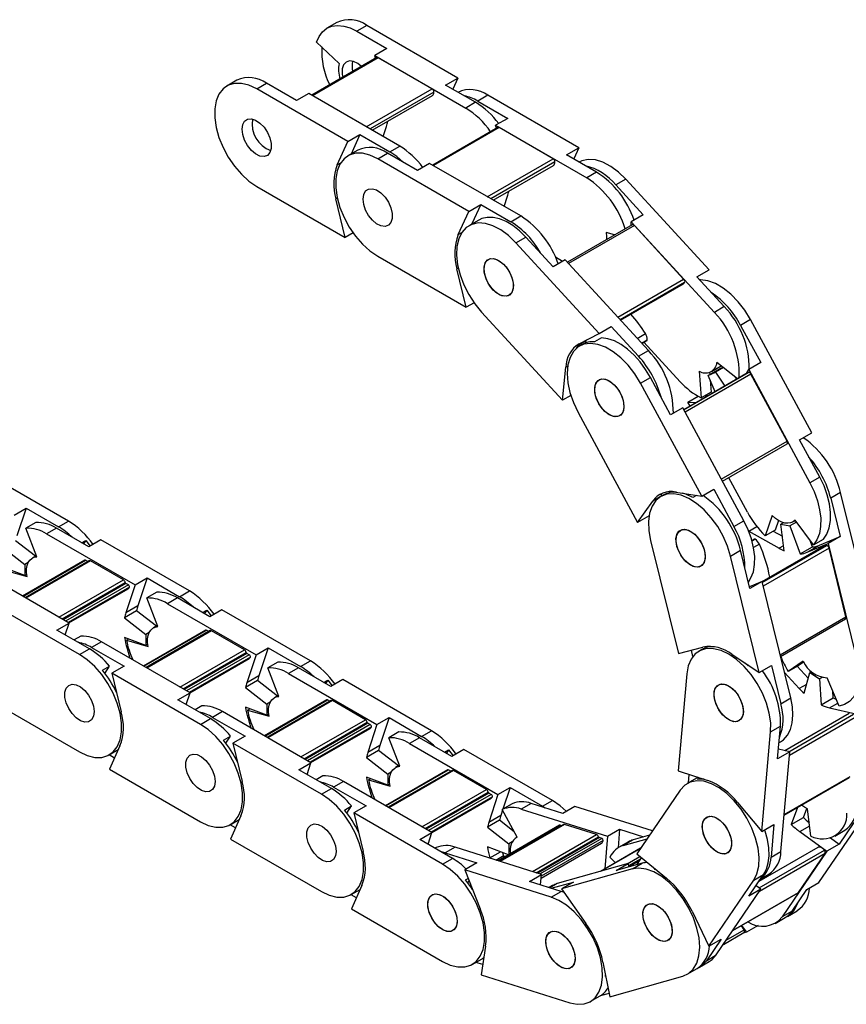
# Model space of a CAD drawing. Header units: millimetres. Extents: x 19 to 819, y 19 to 629.
# Tile 6 of 8: x 729 to 789, y 474 to 545. Entities that reach past the tile are written whole.
import ezdxf

# ---------------------------------------------------------------- set-up
doc = ezdxf.new("R2010")
doc.units = ezdxf.units.MM
doc.header["$LTSCALE"] = 3

msp = doc.modelspace()

# ---------------------------------------------------------------- linework, layer by layer
for p, q in [((751.737, 544.655), (751.021, 544.242)), ((753.893, 544.442), (753.177, 544.028)), ((753.177, 544.028), (755.344, 542.778)), ((760.477, 540.641), (753.893, 544.442)), ((751.913, 541.697), (750.269, 543.245)), ((755.344, 542.778), (754.469, 542.272)), ((754.635, 542.117), (749.914, 539.391)), ((754.728, 542.107), (749.969, 539.36)), ((754.533, 542.058), (754.469, 542.272)), ((754.469, 542.272), (761.052, 538.472)), ((758.626, 539.857), (754.728, 542.107)), ((744.498, 540.476), (743.782, 540.063)), ((759.602, 540.136), (760.477, 540.641)), ((760.477, 540.641), (760.114, 539.84)), ((745.938, 539.849), (746.654, 540.263)), ((752.522, 536.049), (745.938, 539.849)), ((748.821, 539.012), (746.654, 540.263)), ((753.866, 537.109), (758.626, 539.857)), ((761.768, 538.885), (759.602, 540.136)), ((749.696, 539.517), (748.821, 539.012)), ((756.279, 535.716), (749.696, 539.517)), ((758.759, 539.627), (754.132, 536.956)), ((754.296, 536.861), (758.642, 539.37)), ((762.643, 539.39), (761.927, 538.977)), ((769.227, 535.589), (762.643, 539.39)), ((761.768, 538.885), (761.052, 538.472)), ((761.927, 538.977), (764.094, 537.726)), ((764.094, 537.726), (763.219, 537.221)), ((755.077, 536.411), (755.319, 537.142)), ((755.41, 537.495), (755.404, 537.5)), ((763.385, 537.065), (758.664, 534.34)), ((763.479, 537.056), (758.719, 534.308)), ((763.283, 537.006), (763.219, 537.221)), ((763.219, 537.221), (769.803, 533.42)), ((767.377, 534.806), (763.479, 537.056)), ((752.522, 536.049), (753.397, 536.554)), ((753.397, 536.554), (752.758, 535.142)), ((753.397, 536.554), (755.564, 535.303)), ((751.761, 534.367), (752.522, 536.049)), ((755.564, 535.303), (756.279, 535.716)), ((768.352, 535.084), (769.227, 535.589)), ((769.227, 535.589), (768.865, 534.788)), ((753.248, 535.425), (752.532, 535.011)), ((754.688, 534.798), (755.404, 535.211)), ((761.272, 530.997), (754.688, 534.798)), ((757.571, 533.96), (755.404, 535.211)), ((762.617, 532.058), (767.377, 534.806)), ((770.519, 533.833), (768.352, 535.084)), ((751.761, 534.367), (752.015, 534.513)), ((758.446, 534.466), (757.571, 533.96)), ((765.03, 530.665), (758.446, 534.466)), ((767.509, 534.576), (762.882, 531.905)), ((763.047, 531.81), (767.393, 534.318)), ((770.519, 533.833), (769.803, 533.42)), ((772.629, 533.324), (771.913, 532.911)), ((778.649, 526.77), (772.629, 533.324)), ((745.938, 532.807), (752.339, 529.111)), ((771.913, 532.911), (773.894, 530.754)), ((751.767, 531.955), (751.671, 531.9)), ((752.339, 529.111), (751.671, 531.9)), ((763.827, 531.359), (764.069, 532.09)), ((764.161, 532.444), (764.154, 532.449)), ((761.272, 530.997), (762.147, 531.502)), ((762.147, 531.502), (761.508, 530.09)), ((762.147, 531.502), (764.314, 530.251)), ((763.1, 531.84), (763.13, 531.762)), ((760.511, 529.315), (761.272, 530.997)), ((764.314, 530.251), (765.03, 530.665)), ((773.894, 530.754), (773.019, 530.249)), ((761.999, 530.373), (761.283, 529.96)), ((773.103, 530.033), (768.405, 527.32)), ((773.251, 529.979), (768.488, 527.23)), ((773.013, 529.981), (773.019, 530.249)), ((773.019, 530.249), (779.039, 523.695)), ((776.815, 526.099), (773.251, 529.979)), ((752.911, 529.441), (752.339, 529.111)), ((760.511, 529.315), (760.765, 529.462)), ((764.674, 528.732), (765.39, 529.145)), ((767.371, 526.988), (765.39, 529.145)), ((771.822, 529.293), (771.209, 529.47)), ((770.694, 522.178), (764.674, 528.732)), ((754.688, 527.755), (761.09, 524.06)), ((768.058, 527.385), (767.546, 527.68)), ((760.517, 526.903), (760.422, 526.848)), ((768.246, 527.493), (767.371, 526.988)), ((774.266, 520.94), (768.246, 527.493)), ((761.09, 524.06), (760.422, 526.848)), ((777.773, 526.265), (778.649, 526.77)), ((779.755, 524.108), (777.773, 526.265)), ((772.052, 523.35), (776.815, 526.099)), ((776.882, 525.858), (772.22, 523.167)), ((772.246, 523.138), (776.8, 525.767)), ((761.662, 524.39), (761.09, 524.06)), ((779.755, 524.108), (779.039, 523.695)), ((762.204, 523.718), (768.057, 517.346)), ((770.694, 522.178), (771.569, 522.683)), ((771.569, 522.683), (773.55, 520.526)), ((781.653, 523.169), (780.937, 522.756)), ((780.937, 522.756), (782.393, 520.063)), ((786.077, 514.985), (781.653, 523.169)), ((769.254, 521.425), (770.694, 522.178)), ((773.463, 521.814), (774.055, 522.155)), ((769.705, 521.601), (769.228, 521.326)), ((769.284, 521.249), (769.228, 521.326)), ((769.496, 521.372), (769.284, 521.249)), ((769.781, 521.498), (769.705, 521.601)), ((770.88, 521.862), (770.377, 521.572)), ((773.776, 521.473), (774.188, 521.711)), ((773.796, 521.451), (774.165, 521.664)), ((776.569, 518.681), (773.945, 521.538)), ((773.55, 520.526), (774.266, 520.94)), ((768.428, 519.801), (768.289, 519.721)), ((778.826, 519.418), (779.529, 519.824)), ((780.716, 518.9), (779.224, 520.061)), ((782.393, 520.063), (781.518, 519.557)), ((768.057, 517.346), (768.289, 519.721)), ((781.481, 519.342), (776.825, 516.654)), ((776.826, 516.653), (781.495, 519.349)), ((781.683, 519.23), (776.919, 516.48)), ((777.937, 519.45), (778.084, 517.52)), ((779.475, 519.628), (778.6, 519.123)), ((778.6, 519.123), (779.11, 519.363)), ((779.084, 517.957), (778.6, 519.123)), ((778.691, 519.359), (778.705, 519.184)), ((779.69, 519.698), (779.11, 519.363)), ((779.11, 519.363), (779.789, 518.364)), ((779.665, 519.718), (779.475, 519.628)), ((781.367, 519.276), (781.518, 519.557)), ((781.495, 519.349), (781.481, 519.342)), ((781.518, 519.557), (785.942, 511.373)), ((784.302, 514.385), (781.683, 519.23)), ((773.698, 518.577), (774.414, 518.99)), ((778.122, 510.393), (773.698, 518.577)), ((775.87, 516.297), (774.414, 518.99)), ((778.734, 518.8), (778.8, 517.933)), ((780.664, 518.87), (780.563, 519.019)), ((768.654, 517.69), (768.057, 517.346)), ((778.8, 517.933), (778.084, 517.52)), ((778.38, 517.69), (778.601, 517.679)), ((777.124, 517.205), (777.864, 517.633)), ((777.28, 516.916), (777.124, 517.205)), ((777.124, 517.205), (777.726, 517.173)), ((769.182, 516.451), (773.484, 508.494)), ((776.745, 516.802), (775.87, 516.297)), ((781.169, 508.618), (776.745, 516.802)), ((785.202, 514.48), (786.077, 514.985)), ((779.538, 511.635), (784.302, 514.385)), ((779.623, 511.478), (784.298, 514.176)), ((786.658, 511.787), (785.202, 514.48)), ((732.326, 508.599), (725.924, 512.294)), ((781.426, 509.248), (780.078, 511.74)), ((786.658, 511.787), (785.942, 511.373)), ((775.258, 510.426), (775.187, 510.529)), ((776.161, 510.696), (776.155, 510.712)), ((776.251, 510.698), (778.122, 510.393)), ((776.792, 510.603), (776.788, 510.611)), ((778.122, 510.393), (778.997, 510.898)), ((778.997, 510.898), (780.453, 508.205)), ((788.17, 510.666), (787.454, 510.252)), ((790.241, 502.253), (788.17, 510.666)), ((773.484, 508.494), (774.575, 510.05)), ((775.249, 510.439), (774.575, 510.05)), ((775.376, 510.494), (775.164, 510.372)), ((777.745, 510.454), (777.488, 510.306)), ((787.454, 510.252), (788.135, 507.484)), ((728.386, 509.036), (729.261, 509.541)), ((729.261, 509.541), (728.593, 507.524)), ((729.261, 509.541), (731.61, 508.185)), ((729.964, 508.505), (729.248, 508.092)), ((731.61, 508.185), (732.326, 508.599)), ((774.316, 508.974), (773.484, 508.494)), ((780.453, 508.205), (781.169, 508.618)), ((783.223, 508.995), (782.711, 507.535)), ((783.673, 508.648), (783.427, 507.948)), ((784.043, 508.487), (783.849, 508.375)), ((784.987, 508.527), (784.504, 508.248)), ((784.706, 508.541), (784.896, 508.65)), ((786.209, 506.878), (784.875, 508.678)), ((730.03, 506.023), (729.248, 508.092)), ((731.451, 508.093), (730.735, 507.68)), ((730.735, 507.68), (737.136, 503.985)), ((733.8, 506.737), (731.451, 508.093)), ((781.529, 507.872), (782.108, 508.207)), ((781.542, 507.816), (781.529, 507.872)), ((781.529, 507.872), (783.714, 506.634)), ((783.427, 507.948), (782.711, 507.535)), ((783.296, 507.872), (783.953, 507.5)), ((784.076, 506.453), (783.849, 508.375)), ((783.849, 508.375), (784.504, 508.248)), ((784.504, 508.248), (785.248, 506.225)), ((729.931, 506.055), (728.502, 507.171)), ((733.275, 507.04), (733.569, 507.209)), ((733.569, 507.209), (733.409, 506.963)), ((733.569, 507.209), (733.891, 506.79)), ((734.675, 507.243), (733.8, 506.737)), ((741.076, 503.547), (734.675, 507.243)), ((774.426, 507.2), (776.439, 499.021)), ((781.926, 507.294), (781.752, 507.194)), ((781.986, 507.286), (781.763, 507.157)), ((785.756, 506.346), (787.26, 506.979)), ((786.123, 506.73), (785.93, 507.255)), ((786.209, 506.878), (786.925, 507.291)), ((786.631, 506.851), (788.135, 507.484)), ((788.135, 507.484), (787.26, 506.979)), ((787.26, 506.979), (789.331, 498.566)), ((727.627, 506.665), (729.17, 505.46)), ((780.215, 506.073), (780.931, 506.487)), ((781.612, 503.718), (780.931, 506.487)), ((782.29, 506.922), (781.873, 506.682)), ((787.006, 506.822), (782.489, 504.215)), ((782.504, 504.155), (787.162, 506.843)), ((787.329, 506.65), (782.567, 503.9)), ((784.033, 506.819), (783.714, 506.634)), ((785.248, 506.225), (786.123, 506.73)), ((785.756, 506.346), (786.631, 506.851)), ((788.556, 501.669), (787.329, 506.65)), ((733.51, 505.775), (728.999, 503.171)), ((729.032, 503.152), (733.567, 505.77)), ((729.416, 505.602), (729.17, 505.46)), ((733.823, 505.73), (729.195, 503.058)), ((733.917, 505.721), (729.25, 503.027)), ((730.003, 506.096), (729.713, 505.929)), ((733.729, 505.676), (733.567, 505.77)), ((736.303, 504.343), (733.917, 505.721)), ((782.286, 497.661), (780.215, 506.073)), ((732.363, 501.229), (725.962, 504.925)), ((729.17, 504.664), (727.627, 505.241)), ((727.772, 505.038), (729.328, 504.587)), ((729.17, 505.46), (729.17, 504.664)), ((729.305, 504.742), (729.17, 504.664)), ((731.636, 501.649), (736.303, 504.343)), ((731.858, 501.521), (736.43, 504.16)), ((737.136, 503.985), (738.011, 504.49)), ((738.011, 504.49), (737.343, 502.473)), ((738.011, 504.49), (740.36, 503.134)), ((782.487, 504.223), (781.582, 503.842)), ((782.487, 504.223), (781.612, 503.718)), ((784.558, 495.811), (782.487, 504.223)), ((736.481, 504.087), (731.947, 501.47)), ((736.654, 503.988), (732.119, 501.37)), ((736.728, 503.82), (732.302, 501.265)), ((732.35, 501.237), (736.638, 503.712)), ((737.136, 503.985), (736.468, 501.968)), ((736.654, 503.988), (736.481, 504.087)), ((738.715, 503.453), (737.999, 503.04)), ((740.36, 503.134), (741.076, 503.547)), ((738.781, 500.971), (737.999, 503.04)), ((740.201, 503.042), (739.485, 502.629)), ((742.55, 501.686), (740.201, 503.042)), ((733.121, 498.955), (726.72, 502.65)), ((737.252, 502.119), (736.377, 501.614)), ((737.343, 502.473), (736.468, 501.968)), ((738.681, 501.003), (737.252, 502.119)), ((739.485, 502.629), (745.887, 498.933)), ((742.026, 501.989), (742.319, 502.158)), ((742.319, 502.158), (742.16, 501.911)), ((742.319, 502.158), (742.641, 501.739)), ((743.425, 502.191), (742.55, 501.686)), ((749.827, 498.496), (743.425, 502.191)), ((736.377, 501.614), (737.921, 500.408)), ((783.793, 498.92), (788.556, 501.669)), ((783.819, 498.815), (788.524, 501.531)), ((731.488, 500.724), (732.363, 501.229)), ((733.837, 499.368), (731.488, 500.724)), ((732.082, 500.381), (732.363, 501.229)), ((742.261, 500.724), (737.75, 498.12)), ((737.783, 498.101), (742.317, 500.718)), ((742.574, 500.678), (737.945, 498.007)), ((742.667, 500.669), (738, 497.975)), ((738.753, 501.044), (738.463, 500.877)), ((742.48, 500.624), (742.317, 500.718)), ((745.054, 499.291), (742.667, 500.669)), ((733.226, 500.285), (732.738, 500.003)), ((734.712, 499.873), (733.996, 499.46)), ((741.114, 496.178), (734.712, 499.873)), ((737.921, 499.612), (736.377, 500.189)), ((736.522, 499.986), (736.679, 500.077)), ((736.522, 499.986), (738.079, 499.536)), ((738.166, 500.55), (737.921, 500.408)), ((737.921, 500.408), (737.921, 499.612)), ((733.121, 498.955), (733.837, 499.368)), ((733.996, 499.46), (736.345, 498.104)), ((736.558, 499.397), (736.649, 499.45)), ((736.558, 499.397), (736.769, 498.686)), ((738.055, 499.69), (737.921, 499.612)), ((740.387, 496.597), (745.054, 499.291)), ((745.887, 498.933), (746.762, 499.438)), ((746.762, 499.438), (746.094, 497.421)), ((746.762, 499.438), (749.111, 498.082)), ((776.439, 499.021), (778.204, 499.49)), ((777.489, 498.817), (777.377, 499.27)), ((778.129, 499.313), (777.917, 499.191)), ((779.026, 499.512), (779.025, 499.514)), ((740.609, 496.469), (745.181, 499.109)), ((745.232, 499.036), (740.697, 496.418)), ((745.404, 498.936), (740.87, 496.319)), ((745.478, 498.769), (741.052, 496.213)), ((741.101, 496.185), (745.388, 498.66)), ((745.887, 498.933), (745.219, 496.916)), ((745.404, 498.936), (745.232, 499.036)), ((749.111, 498.082), (749.827, 498.496)), ((780.303, 498.972), (782.286, 497.661)), ((785.461, 498.463), (784.377, 497.722)), ((734.788, 497.811), (735.292, 498.101)), ((734.963, 497.591), (735.292, 498.101)), ((736.345, 498.104), (735.47, 497.599)), ((747.465, 498.402), (746.749, 497.988)), ((747.531, 495.92), (746.749, 497.988)), ((748.952, 497.99), (748.236, 497.577)), ((751.301, 496.634), (748.952, 497.99)), ((781.479, 498.129), (781.3, 498.313)), ((781.532, 498.16), (781.479, 498.129)), ((782.286, 497.661), (783.161, 498.166)), ((783.161, 498.166), (783.843, 495.398)), ((785.093, 498.136), (784.377, 497.722)), ((785.033, 498.101), (785.828, 497.246)), ((785.494, 498.41), (785.093, 498.136)), ((786.069, 497.729), (785.942, 497.656)), ((741.872, 493.903), (735.47, 497.599)), ((735.47, 497.599), (736.138, 494.81)), ((746.003, 497.068), (745.128, 496.562)), ((746.094, 497.421), (745.219, 496.916)), ((747.432, 495.951), (746.003, 497.068)), ((748.236, 497.577), (754.637, 493.882)), ((750.776, 496.937), (751.07, 497.106)), ((751.07, 497.106), (750.91, 496.86)), ((751.07, 497.106), (751.392, 496.687)), ((752.176, 497.139), (751.301, 496.634)), ((758.577, 493.444), (752.176, 497.139)), ((777.038, 497.549), (776.418, 490.549)), ((784.105, 497.653), (785.181, 496.495)), ((785.522, 496.154), (785.942, 497.656)), ((785.942, 497.656), (786.629, 497.182)), ((786.828, 497.297), (786.629, 497.182)), ((786.629, 497.182), (786.75, 495.308)), ((788.053, 495.211), (787.194, 497.271)), ((745.128, 496.562), (746.671, 495.357)), ((785.702, 496.796), (785.181, 496.495)), ((787.625, 495.813), (787.593, 496.315)), ((726.538, 495.713), (733.121, 491.912)), ((740.239, 495.673), (741.114, 496.178)), ((742.588, 494.317), (740.239, 495.673)), ((740.833, 495.33), (741.114, 496.178)), ((751.011, 495.672), (746.5, 493.068)), ((746.533, 493.049), (751.067, 495.667)), ((751.324, 495.627), (746.696, 492.955)), ((751.418, 495.618), (746.751, 492.924)), ((747.504, 495.993), (747.214, 495.826)), ((751.23, 495.573), (751.067, 495.667)), ((753.804, 494.24), (751.418, 495.618)), ((783.843, 495.398), (784.558, 495.811)), ((786.75, 495.308), (787.625, 495.813)), ((741.976, 495.233), (741.488, 494.951)), ((746.671, 494.561), (745.128, 495.138)), ((745.273, 494.935), (745.429, 495.025)), ((745.273, 494.935), (746.829, 494.484)), ((746.916, 495.498), (746.671, 495.357)), ((746.671, 495.357), (746.671, 494.561)), ((787.36, 495.096), (787.957, 495.441)), ((787.36, 495.096), (789.262, 494.668)), ((741.872, 493.903), (742.588, 494.317)), ((743.463, 494.822), (742.747, 494.408)), ((742.747, 494.408), (745.096, 493.052)), ((749.864, 491.126), (743.463, 494.822)), ((745.308, 494.345), (745.4, 494.398)), ((745.308, 494.345), (745.52, 493.634)), ((746.806, 494.639), (746.671, 494.561)), ((749.137, 491.546), (753.804, 494.24)), ((754.637, 493.882), (755.512, 494.387)), ((755.512, 494.387), (754.844, 492.37)), ((755.512, 494.387), (757.861, 493.031)), ((788.785, 494.681), (784.129, 491.993)), ((784.424, 491.927), (789.105, 494.629)), ((789.224, 494.393), (784.466, 491.646)), ((749.359, 491.418), (753.931, 494.057)), ((753.982, 493.984), (749.448, 491.367)), ((754.154, 493.885), (749.62, 491.267)), ((754.229, 493.717), (749.802, 491.162)), ((749.851, 491.134), (754.139, 493.609)), ((754.637, 493.882), (753.969, 491.864)), ((754.154, 493.885), (753.982, 493.984)), ((757.861, 493.031), (758.577, 493.444)), ((783.108, 493.363), (783.824, 493.776)), ((783.614, 491.407), (783.824, 493.776)), ((743.539, 492.759), (744.043, 493.05)), ((743.714, 492.54), (744.043, 493.05)), ((745.096, 493.052), (744.221, 492.547)), ((756.216, 493.35), (755.5, 492.937)), ((756.282, 490.868), (755.5, 492.937)), ((757.702, 492.939), (756.986, 492.526)), ((760.051, 491.583), (757.702, 492.939)), ((782.471, 486.164), (783.108, 493.363)), ((735.277, 491.699), (735.927, 492.074)), ((736.049, 492.343), (735.288, 490.661)), ((750.622, 488.852), (744.221, 492.547)), ((744.221, 492.547), (744.889, 489.759)), ((754.753, 492.016), (753.878, 491.511)), ((754.844, 492.37), (753.969, 491.864)), ((756.182, 490.9), (754.753, 492.016)), ((756.986, 492.526), (763.388, 488.83)), ((759.527, 491.885), (759.82, 492.055)), ((759.82, 492.055), (759.661, 491.808)), ((759.82, 492.055), (760.142, 491.636)), ((760.926, 492.088), (760.051, 491.583)), ((767.328, 488.392), (760.926, 492.088)), ((784.489, 491.912), (783.675, 492.096)), ((783.718, 492.581), (783.82, 492.64)), ((735.65, 491.462), (735.259, 491.688)), ((753.878, 491.511), (755.422, 490.305)), ((784.489, 491.912), (783.614, 491.407)), ((783.852, 484.713), (784.489, 491.912)), ((735.288, 490.661), (741.872, 486.861)), ((748.989, 490.621), (749.864, 491.126)), ((751.338, 489.265), (748.989, 490.621)), ((749.583, 490.278), (749.864, 491.126)), ((759.762, 490.621), (755.251, 488.017)), ((755.284, 487.998), (759.818, 490.615)), ((756.254, 490.941), (755.964, 490.774)), ((759.981, 490.521), (759.818, 490.615)), ((750.727, 490.182), (750.239, 489.9)), ((755.422, 489.509), (753.878, 490.086)), ((754.023, 489.883), (754.179, 489.973)), ((754.023, 489.883), (755.58, 489.433)), ((755.667, 490.447), (755.422, 490.305)), ((755.422, 490.305), (755.422, 489.509)), ((760.074, 490.575), (755.446, 487.904)), ((760.168, 490.566), (755.501, 487.872)), ((762.555, 489.188), (760.168, 490.566)), ((776.418, 490.549), (778.554, 489.851)), ((777.786, 490.036), (777.07, 489.622)), ((777.172, 489.681), (777.225, 490.285)), ((777.863, 490.077), (777.786, 490.036)), ((777.82, 489.929), (777.999, 490.032)), ((784.084, 487.332), (788.809, 490.059)), ((784.089, 487.384), (788.847, 490.131)), ((750.622, 488.852), (751.338, 489.265)), ((752.213, 489.77), (751.497, 489.357)), ((751.497, 489.357), (753.846, 488.001)), ((758.615, 486.075), (752.213, 489.77)), ((754.059, 489.294), (754.15, 489.347)), ((754.059, 489.294), (754.27, 488.583)), ((755.556, 489.587), (755.422, 489.509)), ((757.888, 486.494), (762.555, 489.188)), ((763.388, 488.83), (764.263, 489.335)), ((764.263, 489.335), (763.746, 487.776)), ((764.263, 489.335), (766.612, 487.979)), ((758.11, 486.366), (762.682, 489.006)), ((762.733, 488.933), (758.198, 486.315)), ((762.905, 488.833), (758.371, 486.216)), ((762.979, 488.666), (758.553, 486.11)), ((758.602, 486.082), (762.889, 488.557)), ((763.388, 488.83), (762.72, 486.813)), ((762.905, 488.833), (762.733, 488.933)), ((776.571, 489.151), (773.424, 484.53)), ((752.289, 487.707), (752.793, 487.998)), ((752.464, 487.488), (752.793, 487.998)), ((753.846, 488.001), (752.971, 487.496)), ((764.414, 488.162), (763.698, 487.748)), ((764.771, 485.751), (763.698, 487.748)), ((765.778, 488.19), (765.062, 487.776)), ((765.062, 487.776), (771.305, 485.808)), ((768.069, 487.467), (765.778, 488.19)), ((766.612, 487.979), (767.328, 488.392)), ((766.612, 487.979), (766.789, 487.871)), ((768.944, 487.972), (768.069, 487.467)), ((774.561, 486.201), (768.944, 487.972)), ((780.716, 488.256), (782.471, 486.164)), ((785.059, 487.894), (784.6, 486.657)), ((785.475, 487.163), (785.72, 487.824)), ((786.02, 485.827), (785.784, 487.795)), ((744.799, 487.292), (744.038, 485.61)), ((759.373, 483.8), (752.971, 487.496)), ((752.971, 487.496), (753.639, 484.707)), ((763.595, 487.318), (762.72, 486.813)), ((763.722, 487.703), (763.595, 487.318)), ((784.6, 486.657), (785.475, 487.163)), ((786.6, 482.463), (789.837, 487.216)), ((744.401, 486.411), (744.01, 486.637)), ((744.028, 486.647), (744.677, 487.022)), ((763.504, 486.964), (762.629, 486.459)), ((762.629, 486.459), (764.172, 485.254)), ((767.838, 486.604), (763.398, 484.041)), ((763.42, 484.034), (767.876, 486.606)), ((764.564, 486.137), (763.504, 486.964)), ((768.124, 486.661), (763.519, 484.002)), ((768.189, 486.665), (763.556, 483.991)), ((767.975, 486.575), (767.876, 486.606)), ((770.516, 485.931), (768.189, 486.665)), ((782.471, 486.164), (783.346, 486.669)), ((783.346, 486.669), (783.136, 484.3)), ((785.207, 486.15), (785.931, 486.568)), ((789.121, 486.803), (788.056, 485.238)), ((744.038, 485.61), (750.622, 481.809)), ((757.74, 485.57), (758.615, 486.075)), ((758.334, 485.227), (758.615, 486.075)), ((764.769, 485.754), (764.715, 485.723)), ((765.884, 483.257), (770.516, 485.931)), ((766.154, 483.171), (770.661, 485.773)), ((770.719, 485.71), (766.262, 483.137)), ((770.887, 485.657), (766.43, 483.084)), ((770.887, 485.657), (770.719, 485.71)), ((771.305, 485.808), (771.117, 483.447)), ((771.305, 485.808), (772.18, 486.313)), ((772.18, 486.313), (772.073, 484.972)), ((772.18, 486.313), (773.92, 485.764)), ((772.449, 485.138), (774.168, 485.623)), ((774.346, 485.884), (773.165, 485.551)), ((785.207, 486.15), (787.181, 484.733)), ((787.427, 485.69), (788.056, 485.238)), ((787.746, 485.826), (788.462, 486.24)), ((760.089, 484.213), (757.74, 485.57)), ((758.925, 484.993), (758.832, 484.939)), ((760.289, 485.021), (759.573, 484.608)), ((766.532, 483.052), (760.289, 485.021)), ((764.141, 484.47), (762.629, 485.035)), ((764.417, 485.395), (764.172, 485.254)), ((764.172, 485.254), (764.172, 484.488)), ((766.511, 482.787), (770.871, 485.304)), ((770.983, 485.499), (766.522, 482.923)), ((773.703, 484.94), (770.802, 483.265)), ((773.7, 484.936), (770.81, 483.267)), ((772.83, 485.41), (772.114, 484.997)), ((773.165, 485.551), (772.449, 485.138)), ((786.514, 484.998), (782.261, 482.542)), ((788.056, 485.238), (787.181, 484.733)), ((759.373, 483.8), (760.089, 484.213)), ((759.573, 484.608), (761.864, 483.885)), ((762.809, 484.242), (763.571, 484.682)), ((762.809, 484.242), (762.814, 484.225)), ((763.234, 484.092), (763.722, 484.374)), ((763.72, 484.627), (763.795, 484.375)), ((763.722, 484.374), (763.978, 484.376)), ((771.875, 483.885), (771.488, 484.309)), ((772.724, 483.808), (773.652, 484.344)), ((772.845, 483.695), (773.737, 484.21)), ((773.422, 483.747), (773.765, 484.252)), ((773.424, 484.53), (775.564, 482.785)), ((782.273, 482.074), (786.991, 484.798)), ((787.041, 484.56), (782.303, 481.825)), ((783.136, 484.3), (783.852, 484.713)), ((787.181, 484.733), (783.944, 479.981)), ((785.126, 481.746), (787.041, 484.56)), ((761.864, 483.885), (760.989, 483.38)), ((772.811, 483.833), (767.676, 482.382)), ((773.82, 483.86), (771.936, 483.328)), ((771.936, 483.328), (772.811, 483.833)), ((772.872, 483.592), (772.811, 483.833)), ((773.655, 484.089), (772.862, 483.631)), ((773.609, 484.022), (772.871, 483.596)), ((773.104, 483.446), (773.82, 483.86)), ((767.232, 481.412), (760.989, 483.38)), ((760.989, 483.38), (762.101, 480.566)), ((761.04, 482.656), (761.231, 482.766)), ((765.657, 482.547), (766.532, 483.052)), ((766.471, 482.29), (766.532, 483.052)), ((773.104, 483.446), (767.969, 481.996)), ((774.704, 483.429), (774.745, 483.453)), ((774.859, 483.36), (774.704, 483.429)), ((781.533, 481.473), (782.598, 483.037)), ((781.882, 482.624), (782.598, 483.037)), ((782.393, 482.736), (782.973, 483.071)), ((753.55, 482.24), (752.789, 480.558)), ((761.214, 482.437), (761.306, 482.578)), ((767.948, 481.825), (765.657, 482.547)), ((767.341, 482.241), (767.089, 482.096)), ((767.676, 482.382), (767.148, 482.077)), ((767.24, 482.048), (768.844, 482.501)), ((768.844, 482.501), (767.969, 481.996)), ((778.646, 477.871), (781.882, 482.624)), ((782.408, 481.978), (782.051, 482.234)), ((785.725, 481.958), (786.6, 482.463)), ((753.151, 481.359), (752.76, 481.585)), ((752.778, 481.596), (753.428, 481.97)), ((767.232, 481.412), (767.948, 481.825)), ((767.969, 481.996), (769.748, 479.503)), ((779.171, 477.225), (782.408, 481.978)), ((780.379, 478.998), (785.104, 481.726)), ((780.387, 479.011), (785.126, 481.746)), ((782.408, 481.978), (781.533, 481.473)), ((784.66, 480.394), (785.725, 481.958)), ((768.945, 480.623), (768.947, 480.625)), ((752.789, 480.558), (759.373, 476.758)), ((777.42, 480.386), (778.646, 477.871)), ((783.445, 479.51), (784.161, 479.923)), ((784.66, 480.394), (783.944, 479.981)), ((784.32, 480.015), (785.036, 480.428)), ((780.996, 479.354), (781.372, 478.878)), ((782.203, 479.358), (781.372, 478.878)), ((779.691, 477.988), (781.171, 478.842)), ((779.898, 478.293), (781.183, 479.035)), ((781.372, 478.878), (781.099, 478.801)), ((762.496, 477.858), (762.16, 475.789)), ((779.521, 478.376), (778.456, 476.812)), ((778.646, 477.871), (779.521, 478.376)), ((778.456, 476.812), (779.171, 477.225)), ((761.529, 476.544), (762.245, 476.957)), ((762.281, 476.532), (761.781, 476.69)), ((770.979, 476.71), (771.465, 474.203)), ((777.956, 476.341), (778.672, 476.754)), ((762.16, 475.789), (768.581, 473.764)), ((771.157, 475.666), (771.163, 475.759)), ((771.179, 475.679), (771.157, 475.666)), ((771.465, 474.203), (776.746, 475.695)), ((777.081, 475.836), (777.797, 476.249)), ((770.062, 473.853), (770.778, 474.266)), ((771.418, 474.448), (770.78, 474.268))]:
    msp.add_line(p, q)
at = {"flags": 128}
for points in [[(750.269, 543.245), (750.45, 543.656), (750.698, 543.989), (751.009, 544.235), (751.374, 544.388), (751.784, 544.444), (752.228, 544.401), (752.697, 544.262), (753.177, 544.028)], [(753.517, 541.471), (753.256, 541.683), (752.941, 541.837), (752.647, 541.874), (752.4, 541.789), (752.221, 541.59), (752.128, 541.295), (752.128, 540.93), (752.172, 540.695)], [(745.938, 539.849), (745.378, 540.113), (744.836, 540.248), (744.333, 540.249), (743.884, 540.116), (743.505, 539.855), (743.208, 539.473), (743.005, 538.985), (742.902, 538.406), (742.902, 537.756), (743.005, 537.058), (743.208, 536.334), (743.505, 535.611), (743.884, 534.912), (744.333, 534.261), (744.836, 533.68), (745.378, 533.19), (745.938, 532.807)], [(744.877, 536.94), (744.924, 537.274), (745.062, 537.524), (745.277, 537.667), (745.551, 537.692), (745.859, 537.595), (746.174, 537.386), (746.468, 537.083), (746.716, 536.712), (746.894, 536.308), (746.987, 535.905), (746.987, 535.54), (746.894, 535.245), (746.716, 535.046), (746.468, 534.961), (746.174, 534.998), (745.859, 535.152), (745.551, 535.412), (745.277, 535.752), (745.062, 536.144), (744.924, 536.552), (744.877, 536.94)], [(754.688, 534.798), (754.128, 535.061), (753.587, 535.196), (753.083, 535.197), (752.634, 535.065), (752.255, 534.803), (751.959, 534.422), (751.755, 533.933), (751.652, 533.354), (751.652, 532.704), (751.755, 532.006), (751.959, 531.283), (752.255, 530.559), (752.634, 529.86), (753.083, 529.209), (753.587, 528.629), (754.128, 528.139), (754.688, 527.755)], [(756.536, 534.558), (756.069, 534.962), (755.564, 535.303)], [(772.629, 533.324), (772.095, 533.839), (771.538, 534.251), (770.976, 534.547), (770.428, 534.715), (769.913, 534.75), (769.448, 534.652), (769.238, 534.552)], [(753.628, 531.889), (753.675, 532.223), (753.812, 532.472), (754.027, 532.616), (754.301, 532.64), (754.609, 532.544), (754.924, 532.334), (755.219, 532.031), (755.466, 531.661), (755.644, 531.256), (755.737, 530.854), (755.737, 530.489), (755.644, 530.193), (755.466, 529.995), (755.219, 529.91), (754.924, 529.946), (754.609, 530.101), (754.301, 530.36), (754.027, 530.701), (753.812, 531.092), (753.675, 531.501), (753.628, 531.889)], [(753.628, 531.889), (753.675, 532.223), (753.812, 532.472), (754.027, 532.616), (754.301, 532.64), (754.609, 532.544), (754.924, 532.334), (755.219, 532.031), (755.466, 531.661), (755.644, 531.256), (755.737, 530.854), (755.737, 530.489), (755.644, 530.193), (755.466, 529.995), (755.219, 529.91), (754.924, 529.946), (754.609, 530.101), (754.301, 530.36), (754.027, 530.701), (753.812, 531.092), (753.675, 531.501), (753.628, 531.889)], [(765.39, 529.145), (764.935, 529.592), (764.461, 529.965), (763.979, 530.255), (763.502, 530.455), (763.041, 530.559), (762.608, 530.566), (762.213, 530.474), (761.999, 530.373)], [(764.674, 528.732), (764.14, 529.247), (763.583, 529.659), (763.021, 529.954), (762.473, 530.123), (761.958, 530.158), (761.493, 530.06), (761.095, 529.831), (760.777, 529.479), (760.549, 529.016), (760.419, 528.459), (760.393, 527.825), (760.47, 527.137), (760.648, 526.417), (760.921, 525.692), (761.28, 524.984), (761.713, 524.319), (762.204, 523.718)], [(773.251, 529.979), (773.226, 530.003), (773.2, 530.022), (773.174, 530.034), (773.149, 530.041), (773.126, 530.041), (773.106, 530.034), (773.103, 530.033)], [(771.209, 529.47), (771.244, 529.184), (771.245, 528.96)], [(762.378, 526.837), (762.425, 527.171), (762.563, 527.421), (762.778, 527.564), (763.051, 527.589), (763.36, 527.492), (763.675, 527.283), (763.969, 526.98), (764.216, 526.609), (764.395, 526.205), (764.488, 525.802), (764.488, 525.437), (764.395, 525.142), (764.216, 524.943), (763.969, 524.858), (763.675, 524.895), (763.36, 525.049), (763.051, 525.309), (762.778, 525.649), (762.563, 526.041), (762.425, 526.449), (762.378, 526.837)], [(762.469, 527.281), (762.639, 527.491), (762.88, 527.589), (763.17, 527.565), (763.484, 527.422), (763.795, 527.173), (764.073, 526.84), (764.296, 526.452), (764.442, 526.044), (764.499, 525.652), (764.462, 525.311), (764.334, 525.051), (764.126, 524.895), (763.858, 524.858), (763.552, 524.942), (763.236, 525.14), (762.938, 525.434), (762.685, 525.799), (762.498, 526.202), (762.396, 526.606), (762.386, 526.977), (762.469, 527.281)], [(776.8, 525.767), (776.844, 525.802), (776.882, 525.858)], [(781.653, 523.169), (781.238, 523.848), (780.76, 524.467), (780.236, 525.006), (779.683, 525.446), (779.12, 525.772), (778.567, 525.974), (778.042, 526.043), (777.978, 526.043)], [(773.698, 518.577), (773.283, 519.255), (772.805, 519.875), (772.281, 520.413), (771.728, 520.853), (771.165, 521.18), (770.612, 521.381), (770.087, 521.451), (769.608, 521.387), (769.191, 521.191), (768.851, 520.869), (768.599, 520.434), (768.444, 519.899), (768.39, 519.283), (768.441, 518.606), (768.594, 517.893), (768.843, 517.166), (769.182, 516.451)], [(774.414, 518.99), (774.063, 519.574), (773.664, 520.117), (773.228, 520.605), (772.765, 521.026), (772.287, 521.37), (771.805, 521.628), (771.333, 521.793), (770.88, 521.862)], [(781.683, 519.23), (781.663, 519.261), (781.641, 519.29), (781.617, 519.314), (781.591, 519.333), (781.565, 519.347), (781.54, 519.354), (781.516, 519.355), (781.495, 519.349)], [(770.727, 518.833), (770.99, 518.883), (771.293, 518.812), (771.609, 518.625), (771.911, 518.34), (772.17, 517.981), (772.364, 517.581), (772.476, 517.175), (772.497, 516.799), (772.423, 516.487), (772.262, 516.266), (772.028, 516.155), (771.741, 516.166), (771.428, 516.296), (771.116, 516.535), (770.833, 516.86), (770.603, 517.244), (770.448, 517.652), (770.381, 518.047), (770.408, 518.395), (770.527, 518.665), (770.727, 518.833)], [(770.47, 518.57), (770.64, 518.78), (770.88, 518.878), (771.171, 518.854), (771.485, 518.712), (771.796, 518.463), (772.074, 518.129), (772.297, 517.741), (772.443, 517.333), (772.5, 516.941), (772.463, 516.6), (772.335, 516.34), (772.127, 516.185), (771.859, 516.147), (771.553, 516.231), (771.237, 516.429), (770.939, 516.724), (770.686, 517.088), (770.499, 517.491), (770.397, 517.895), (770.386, 518.266), (770.47, 518.57)], [(784.298, 514.176), (784.31, 514.186), (784.324, 514.204), (784.333, 514.227), (784.336, 514.255), (784.335, 514.285), (784.329, 514.318), (784.318, 514.352), (784.302, 514.385)], [(785.942, 511.373), (786.251, 510.73), (786.488, 510.075), (786.648, 509.427), (786.726, 508.803), (786.72, 508.221), (786.629, 507.697), (786.457, 507.245), (786.209, 506.878)], [(786.925, 507.291), (787.173, 507.658), (787.345, 508.11), (787.436, 508.635), (787.442, 509.217), (787.364, 509.841), (787.204, 510.489), (786.967, 511.143), (786.658, 511.787)], [(780.215, 506.073), (779.989, 506.799), (779.673, 507.519), (779.276, 508.209), (778.813, 508.845), (778.299, 509.407), (777.752, 509.873), (777.19, 510.23), (776.632, 510.464), (776.098, 510.568), (775.605, 510.538), (775.171, 510.376), (774.81, 510.085), (774.535, 509.678), (774.354, 509.167), (774.275, 508.569), (774.299, 507.906), (774.426, 507.2)], [(775.288, 510.617), (775.279, 510.61), (775.187, 510.529)], [(777.488, 510.306), (776.966, 510.546), (776.723, 510.621)], [(781.495, 504.194), (781.684, 504.49), (781.856, 504.942), (781.947, 505.466), (781.953, 506.048), (781.875, 506.672), (781.715, 507.32), (781.478, 507.975), (781.169, 508.618)], [(784.875, 508.678), (784.728, 508.554), (784.554, 508.476), (784.356, 508.445), (784.142, 508.463), (783.915, 508.53), (783.682, 508.643), (783.45, 508.799), (783.223, 508.995)], [(776.987, 507.992), (777.298, 507.874), (777.612, 507.646), (777.899, 507.328), (778.136, 506.949), (778.299, 506.543), (778.376, 506.144), (778.359, 505.789), (778.25, 505.51), (778.058, 505.331), (777.8, 505.267), (777.5, 505.326), (777.184, 505.501), (776.88, 505.776), (776.615, 506.129), (776.413, 506.526), (776.291, 506.933), (776.261, 507.314), (776.325, 507.635), (776.477, 507.867), (776.705, 507.989), (776.987, 507.992)], [(776.607, 507.955), (776.871, 508.006), (777.174, 507.934), (777.49, 507.748), (777.791, 507.462), (778.05, 507.104), (778.245, 506.704), (778.357, 506.298), (778.377, 505.922), (778.303, 505.609), (778.142, 505.388), (777.908, 505.278), (777.622, 505.288), (777.309, 505.419), (776.996, 505.657), (776.713, 505.983), (776.484, 506.367), (776.329, 506.774), (776.262, 507.17), (776.289, 507.518), (776.408, 507.788), (776.607, 507.955)], [(729.328, 504.587), (729.293, 504.874), (729.296, 505.142), (729.336, 505.385), (729.412, 505.595), (729.523, 505.768), (729.666, 505.899), (729.836, 505.985), (730.03, 506.023)], [(738.079, 499.536), (738.044, 499.822), (738.046, 500.091), (738.086, 500.333), (738.163, 500.543), (738.274, 500.716), (738.416, 500.847), (738.587, 500.933), (738.781, 500.971)], [(783.108, 493.363), (783.111, 494.011), (783.01, 494.709), (782.809, 495.432), (782.515, 496.156), (782.137, 496.856), (781.69, 497.508), (781.187, 498.09), (780.647, 498.583), (780.087, 498.969), (779.526, 499.236), (778.984, 499.374), (778.479, 499.378), (778.029, 499.249), (777.648, 498.991), (777.349, 498.612), (777.144, 498.126), (777.038, 497.549)], [(733.121, 491.912), (733.682, 491.649), (734.223, 491.514), (734.727, 491.513), (735.176, 491.645), (735.555, 491.907), (735.851, 492.288), (736.054, 492.777), (736.158, 493.356), (736.158, 494.005), (736.054, 494.704), (735.851, 495.427), (735.555, 496.151), (735.176, 496.85), (734.727, 497.501), (734.223, 498.081), (733.682, 498.571), (733.121, 498.955)], [(789.331, 498.566), (789.45, 497.928), (789.486, 497.323), (789.437, 496.769), (789.305, 496.279), (789.094, 495.868), (788.809, 495.548), (788.459, 495.327), (788.053, 495.211)], [(734.182, 494.821), (734.135, 494.487), (733.998, 494.238), (733.783, 494.094), (733.509, 494.07), (733.201, 494.166), (732.885, 494.376), (732.591, 494.679), (732.344, 495.049), (732.166, 495.454), (732.072, 495.856), (732.072, 496.221), (732.166, 496.517), (732.344, 496.715), (732.591, 496.8), (732.885, 496.764), (733.201, 496.609), (733.509, 496.35), (733.783, 496.009), (733.998, 495.617), (734.135, 495.209), (734.182, 494.821)], [(734.182, 494.821), (734.135, 494.487), (733.998, 494.238), (733.783, 494.094), (733.509, 494.07), (733.201, 494.166), (732.885, 494.376), (732.591, 494.679), (732.344, 495.049), (732.166, 495.454), (732.072, 495.856), (732.072, 496.221), (732.166, 496.517), (732.344, 496.715), (732.591, 496.8), (732.885, 496.764), (733.201, 496.609), (733.509, 496.35), (733.783, 496.009), (733.998, 495.617), (734.135, 495.209), (734.182, 494.821)], [(779.739, 496.811), (780.051, 496.693), (780.364, 496.465), (780.652, 496.148), (780.888, 495.769), (781.052, 495.362), (781.129, 494.963), (781.112, 494.609), (781.002, 494.329), (780.81, 494.15), (780.553, 494.087), (780.253, 494.145), (779.937, 494.32), (779.633, 494.596), (779.368, 494.948), (779.166, 495.345), (779.044, 495.753), (779.014, 496.133), (779.078, 496.454), (779.23, 496.686), (779.457, 496.809), (779.739, 496.811)], [(780.176, 496.616), (780.482, 496.35), (780.752, 496.004), (780.962, 495.61), (781.093, 495.202), (781.133, 494.817), (781.079, 494.488), (780.936, 494.246), (780.716, 494.111), (780.438, 494.095), (780.129, 494.201), (779.814, 494.418), (779.522, 494.727), (779.28, 495.101), (779.107, 495.506), (779.021, 495.908), (779.028, 496.268), (779.128, 496.557), (779.312, 496.748), (779.563, 496.824), (779.86, 496.779), (780.176, 496.616)], [(746.829, 494.484), (746.794, 494.771), (746.797, 495.039), (746.837, 495.281), (746.913, 495.492), (747.024, 495.665), (747.167, 495.796), (747.337, 495.882), (747.531, 495.92)], [(783.82, 492.64), (784.036, 492.793), (784.321, 493.113), (784.532, 493.524), (784.664, 494.013), (784.713, 494.568), (784.677, 495.173), (784.558, 495.811)], [(741.872, 486.861), (742.432, 486.597), (742.973, 486.462), (743.477, 486.461), (743.926, 486.594), (744.305, 486.855), (744.601, 487.236), (744.805, 487.725), (744.908, 488.304), (744.908, 488.954), (744.805, 489.652), (744.601, 490.376), (744.305, 491.099), (743.926, 491.798), (743.477, 492.449), (742.973, 493.03), (742.432, 493.52), (741.872, 493.903)], [(742.932, 489.77), (742.885, 489.436), (742.748, 489.186), (742.533, 489.043), (742.259, 489.018), (741.951, 489.115), (741.636, 489.324), (741.341, 489.627), (741.094, 489.998), (740.916, 490.402), (740.823, 490.805), (740.823, 491.17), (740.916, 491.465), (741.094, 491.664), (741.341, 491.749), (741.636, 491.712), (741.951, 491.558), (742.259, 491.298), (742.533, 490.958), (742.748, 490.566), (742.885, 490.158), (742.932, 489.77)], [(742.932, 489.77), (742.885, 489.436), (742.748, 489.186), (742.533, 489.043), (742.259, 489.018), (741.951, 489.115), (741.636, 489.324), (741.341, 489.627), (741.094, 489.998), (740.916, 490.402), (740.823, 490.805), (740.823, 491.17), (740.916, 491.465), (741.094, 491.664), (741.341, 491.749), (741.636, 491.712), (741.951, 491.558), (742.259, 491.298), (742.533, 490.958), (742.748, 490.566), (742.885, 490.158), (742.932, 489.77)], [(755.58, 489.433), (755.545, 489.719), (755.547, 489.988), (755.587, 490.23), (755.664, 490.44), (755.775, 490.613), (755.917, 490.744), (756.088, 490.83), (756.282, 490.868)], [(778.302, 489.934), (778.287, 489.935), (777.82, 489.929)], [(781.882, 482.624), (782.112, 483.084), (782.244, 483.639), (782.273, 484.271), (782.198, 484.958), (782.023, 485.677), (781.752, 486.403), (781.395, 487.112), (780.964, 487.778), (780.474, 488.381), (779.941, 488.898), (779.384, 489.313), (778.822, 489.611), (778.273, 489.783), (777.757, 489.821), (777.291, 489.726), (776.891, 489.5), (776.571, 489.151)], [(750.622, 481.809), (751.183, 481.546), (751.724, 481.411), (752.227, 481.41), (752.677, 481.542), (753.056, 481.803), (753.352, 482.185), (753.555, 482.674), (753.659, 483.253), (753.659, 483.902), (753.555, 484.601), (753.352, 485.324), (753.056, 486.048), (752.677, 486.747), (752.227, 487.398), (751.724, 487.978), (751.183, 488.468), (750.622, 488.852)], [(768.33, 487.618), (767.888, 488.009), (767.328, 488.392)], [(785.784, 487.795), (785.551, 487.915), (785.344, 488.059)], [(779.747, 486.653), (779.997, 486.284), (780.177, 485.881), (780.273, 485.477), (780.276, 485.11), (780.186, 484.813), (780.011, 484.61), (779.765, 484.521), (779.472, 484.554), (779.157, 484.705), (778.848, 484.961), (778.573, 485.3), (778.356, 485.69), (778.216, 486.098), (778.165, 486.488), (778.21, 486.824), (778.344, 487.077), (778.557, 487.224), (778.829, 487.252), (779.137, 487.16), (779.452, 486.954), (779.747, 486.653)], [(779.329, 487.047), (779.635, 486.781), (779.906, 486.436), (780.115, 486.041), (780.246, 485.634), (780.286, 485.248), (780.232, 484.92), (780.089, 484.677), (779.869, 484.542), (779.592, 484.527), (779.282, 484.632), (778.967, 484.849), (778.676, 485.158), (778.433, 485.532), (778.261, 485.938), (778.174, 486.339), (778.181, 486.7), (778.281, 486.989), (778.465, 487.18), (778.716, 487.256), (779.013, 487.21), (779.329, 487.047)], [(751.683, 484.718), (751.636, 484.384), (751.499, 484.134), (751.284, 483.991), (751.01, 483.967), (750.701, 484.063), (750.386, 484.273), (750.092, 484.576), (749.845, 484.946), (749.667, 485.351), (749.573, 485.753), (749.573, 486.118), (749.667, 486.413), (749.845, 486.612), (750.092, 486.697), (750.386, 486.661), (750.701, 486.506), (751.01, 486.247), (751.284, 485.906), (751.499, 485.514), (751.636, 485.106), (751.683, 484.718)], [(751.683, 484.718), (751.636, 484.384), (751.499, 484.134), (751.284, 483.991), (751.01, 483.967), (750.701, 484.063), (750.386, 484.273), (750.092, 484.576), (749.845, 484.946), (749.667, 485.351), (749.573, 485.753), (749.573, 486.118), (749.667, 486.413), (749.845, 486.612), (750.092, 486.697), (750.386, 486.661), (750.701, 486.506), (751.01, 486.247), (751.284, 485.906), (751.499, 485.514), (751.636, 485.106), (751.683, 484.718)], [(782.598, 483.037), (782.801, 483.424), (782.932, 483.884), (782.989, 484.403), (782.97, 484.97), (782.875, 485.57), (782.707, 486.189), (782.676, 486.282)], [(786.991, 484.798), (786.92, 484.875), (786.844, 484.939), (786.766, 484.986), (786.689, 485.015), (786.616, 485.024), (786.55, 485.014), (786.514, 484.998)], [(759.573, 484.608), (759.385, 484.659), (759.276, 484.683)], [(759.373, 476.758), (759.933, 476.494), (760.474, 476.359), (760.978, 476.358), (761.427, 476.491), (761.806, 476.752), (762.102, 477.133), (762.306, 477.622), (762.409, 478.201), (762.409, 478.851), (762.306, 479.549), (762.102, 480.273), (761.806, 480.996), (761.427, 481.695), (760.978, 482.346), (760.474, 482.926), (759.933, 483.417), (759.373, 483.8)], [(776.746, 475.695), (777.164, 475.888), (777.507, 476.206), (777.761, 476.639), (777.919, 477.172), (777.974, 477.787), (777.926, 478.462), (777.776, 479.175), (777.528, 479.901), (777.192, 480.616), (776.779, 481.296), (776.303, 481.917), (775.779, 482.458), (775.227, 482.9), (774.664, 483.23), (774.11, 483.434), (773.584, 483.507), (773.104, 483.446)], [(761.55, 481.959), (761.478, 482.069), (761.04, 482.656)], [(760.407, 479.953), (760.43, 479.575), (760.359, 479.26), (760.201, 479.036), (759.969, 478.922), (759.684, 478.928), (759.371, 479.055), (759.059, 479.29), (758.774, 479.613), (758.543, 479.996), (758.385, 480.403), (758.315, 480.8), (758.339, 481.15), (758.455, 481.423), (758.652, 481.594), (758.914, 481.648), (759.216, 481.581), (759.532, 481.398), (759.834, 481.115), (760.095, 480.759), (760.292, 480.359), (760.407, 479.953)], [(760.433, 479.667), (760.386, 479.333), (760.249, 479.083), (760.034, 478.939), (759.76, 478.915), (759.452, 479.012), (759.137, 479.221), (758.842, 479.524), (758.595, 479.895), (758.417, 480.299), (758.324, 480.702), (758.324, 481.067), (758.417, 481.362), (758.595, 481.561), (758.842, 481.646), (759.137, 481.609), (759.452, 481.454), (759.76, 481.195), (760.034, 480.855), (760.249, 480.463), (760.386, 480.055), (760.433, 479.667)], [(768.581, 473.764), (769.116, 473.657), (769.61, 473.684), (770.045, 473.844), (770.408, 474.131), (770.686, 474.535), (770.869, 475.044), (770.951, 475.64), (770.93, 476.301), (770.805, 477.007), (770.582, 477.732), (770.268, 478.453), (769.873, 479.144), (769.411, 479.782), (768.898, 480.345), (768.351, 480.815), (767.79, 481.174), (767.232, 481.412)], [(768.14, 481.757), (768.134, 481.759), (767.948, 481.825)], [(785.104, 481.726), (785.111, 481.73), (785.126, 481.746)], [(775.446, 480.336), (775.695, 479.968), (775.876, 479.564), (775.972, 479.161), (775.975, 478.794), (775.885, 478.496), (775.709, 478.294), (775.464, 478.205), (775.171, 478.237), (774.856, 478.388), (774.547, 478.644), (774.272, 478.983), (774.054, 479.374), (773.914, 479.782), (773.864, 480.171), (773.908, 480.507), (774.043, 480.76), (774.256, 480.907), (774.528, 480.936), (774.835, 480.843), (775.151, 480.637), (775.446, 480.336)], [(775.776, 479.811), (775.925, 479.403), (775.985, 479.01), (775.951, 478.667), (775.825, 478.404), (775.62, 478.244), (775.353, 478.203), (775.048, 478.283), (774.732, 478.478), (774.433, 478.769), (774.178, 479.132), (773.989, 479.534), (773.884, 479.939), (773.87, 480.312), (773.951, 480.618), (774.118, 480.832), (774.357, 480.933), (774.646, 480.913), (774.96, 480.775), (775.271, 480.529), (775.551, 480.198), (775.776, 479.811)], [(784.161, 479.923), (784.375, 480.074), (784.66, 480.394)], [(768.941, 477.262), (768.964, 476.884), (768.893, 476.569), (768.735, 476.345), (768.503, 476.231), (768.218, 476.237), (767.905, 476.364), (767.592, 476.599), (767.308, 476.923), (767.076, 477.305), (766.918, 477.712), (766.848, 478.109), (766.873, 478.459), (766.988, 478.732), (767.186, 478.903), (767.447, 478.957), (767.75, 478.89), (768.066, 478.707), (768.368, 478.424), (768.629, 478.068), (768.826, 477.668), (768.941, 477.262)], [(768.757, 477.828), (768.906, 477.42), (768.966, 477.027), (768.932, 476.684), (768.807, 476.421), (768.601, 476.262), (768.334, 476.22), (768.029, 476.3), (767.713, 476.495), (767.415, 476.787), (767.159, 477.149), (766.971, 477.551), (766.865, 477.956), (766.852, 478.329), (766.932, 478.635), (767.099, 478.849), (767.338, 478.95), (767.627, 478.931), (767.941, 478.792), (768.252, 478.546), (768.533, 478.215), (768.757, 477.828)], [(781.171, 478.842), (781.175, 478.845), (781.191, 478.86), (781.202, 478.881), (781.208, 478.907), (781.209, 478.936), (781.205, 478.968), (781.197, 479.001), (781.183, 479.035)], [(778.672, 476.754), (778.886, 476.906), (779.171, 477.225)], [(762.245, 476.957), (762.257, 476.964), (762.362, 477.033)], [(777.875, 476.298), (778.17, 476.492), (778.456, 476.812)]]:
    msp.add_lwpolyline(points, dxfattribs=at)
for centre, radius, start, end in [((752.639, 542.77), 2.09, 53.124, 115.56554), ((756.209, 542.616), 5.571, 177.18388, 206.34765), ((754.361, 541.506), 1.526, 166.76181, 195.10031), ((754.673, 542.031), 0.0943, 54.38242, 114.30712), ((753.775, 541.228), 1.92, 165.84508, 199.80601), ((745.393, 538.525), 2.147, 54.04326, 114.64628), ((758.471, 539.614), 0.288, 2.60548, 57.39452), ((761.389, 537.718), 2.09, 53.124, 115.56554), ((758.483, 539.597), 0.277, 305.01333, 6.29885), ((760.372, 536.41), 3.001, 58.77487, 78.78165), ((757.96, 533.43), 5.914, 34.22217, 58.47781), ((758.725, 533.907), 5.834, 36.12553, 58.55924), ((747.671, 537.328), 2.063, 170.292, 249.70262), ((752.673, 538.012), 2.786, 341.8022, 349.31892), ((763.424, 536.979), 0.0943, 54.38242, 114.30712), ((754.144, 533.473), 2.147, 54.04326, 114.64628), ((753.236, 530.739), 5.834, 36.12553, 58.55924), ((767.221, 534.563), 0.288, 2.60548, 57.39452), ((755.431, 532.998), 3.917, 159.55071, 196.29343), ((767.234, 534.545), 0.277, 305.01333, 6.29885), ((768.639, 530.166), 4.272, 39.97909, 75.53858), ((766.123, 527.749), 6.76, 17.07019, 57.0174), ((766.979, 528.277), 6.588, 18.51181, 57.50233), ((761.423, 532.96), 2.786, 341.8022, 349.31892), ((761.49, 525.108), 6.588, 18.51181, 57.50233), ((761.034, 524.984), 6.206, 28.63739, 58.09113), ((764.181, 527.947), 3.917, 159.55071, 196.29343), ((776.647, 525.922), 0.244, 344.82672, 46.48539), ((775.207, 519.775), 6.459, 27.48588, 56.07293), ((775.085, 519.622), 6.475, 359.64788, 43.8563), ((765.106, 516.583), 10.542, 31.91234, 41.53047), ((774.468, 519.267), 6.363, 357.25438, 44.09303), ((773.38, 521.711), 0.808, 0.04974, 33.41043), ((770.332, 519.689), 2.043, 121.83813, 179.10754), ((770.539, 520.139), 1.769, 137.87368, 148.41036), ((770.267, 520.014), 1.562, 85.98724, 119.59896), ((770.883, 520.531), 1.591, 131.17156, 137.75915), ((774.136, 521.708), 0.052, 303.44937, 3.93098), ((768.224, 515.661), 7.213, 15.39238, 42.41376), ((769.596, 516.453), 6.475, 359.64788, 43.8563), ((778.395, 520.147), 0.834, 236.713, 354.09286), ((780.326, 522.014), 5.023, 221.57335, 243.4901), ((781.629, 509.113), 6.722, 13.35031, 55.18729), ((780.499, 508.477), 7.178, 14.32335, 41.45329), ((775.905, 509.105), 1.631, 77.73864, 144.6071), ((776.157, 509.098), 1.6, 85.28303, 119.22732), ((774.295, 504.87), 6.829, 13.69303, 54.84457), ((787.658, 512.585), 7.069, 208.17181, 225.59444), ((730.023, 505.828), 2.678, 57.79255, 91.26245), ((729.198, 503.522), 5.963, 34.65565, 58.36539), ((729.307, 505.414), 2.678, 57.79255, 91.26245), ((729.016, 503.793), 5.101, 45.64397, 59.4327), ((775.26, 505.237), 5.982, 359.87966, 29.7445), ((781.95, 507.242), 0.0571, 50.61612, 114.5571), ((781.501, 506.574), 0.862, 23.84448, 55.76781), ((773.665, 502.874), 9.527, 10.04983, 25.14561), ((785.596, 509.945), 3.809, 240.37781, 246.47867), ((785.13, 507.854), 1.633, 274.13489, 292.5583), ((786.005, 508.359), 1.633, 274.13489, 292.5583), ((787.111, 506.631), 0.218, 76.50932, 118.86063), ((787.073, 506.598), 0.261, 11.45276, 70.21187), ((733.534, 505.726), 0.0545, 53.13376, 115.55578), ((733.862, 505.645), 0.0932, 53.97344, 114.71611), ((736.144, 504.096), 0.294, 12.55799, 57.07241), ((736.545, 504.186), 0.118, 192.55799, 237.07241), ((736.526, 503.896), 0.215, 301.1243, 339.30968), ((736.574, 503.852), 0.158, 348.30967, 59.4783), ((738.774, 500.776), 2.678, 57.79255, 91.26245), ((737.949, 498.47), 5.963, 34.65565, 58.36539), ((738.058, 500.363), 2.678, 57.79255, 91.26245), ((737.766, 498.742), 5.101, 45.64397, 59.4327), ((739.989, 501.603), 2.786, 161.8022, 169.31892), ((739.114, 501.098), 2.786, 161.8022, 169.31892), ((788.445, 501.622), 0.12, 310.76298, 23.02064), ((742.284, 500.675), 0.0545, 53.13376, 115.55578), ((742.612, 500.594), 0.0932, 53.97344, 114.71611), ((733.285, 497.607), 2.678, 57.79255, 91.26245), ((742.393, 501.144), 6.091, 189.01706, 196.66553), ((742.996, 501.252), 6.596, 191.06059, 203.98431), ((732.411, 496.817), 3.082, 59.0381, 78.51842), ((730.98, 494.617), 5.544, 38.93803, 58.9789), ((744.894, 499.045), 0.294, 12.55799, 57.07241), ((778.917, 497.881), 1.635, 86.19815, 118.84224), ((778.667, 496.851), 2.679, 52.36284, 99.94319), ((745.295, 499.134), 0.118, 192.55799, 237.07241), ((745.277, 498.845), 0.215, 301.1243, 339.30968), ((745.324, 498.8), 0.158, 348.30967, 59.4783), ((746.699, 493.419), 5.963, 34.65565, 58.36539), ((790.644, 501.561), 7.349, 201.90987, 211.49036), ((787.342, 499.344), 2.078, 205.08892, 265.9162), ((729.102, 493.111), 7.377, 24.83547, 39.5695), ((746.808, 495.311), 2.678, 57.79255, 91.26245), ((747.524, 495.724), 2.678, 57.79255, 91.26245), ((746.517, 493.69), 5.101, 45.64397, 59.4327), ((777.438, 493.901), 6.387, 358.88383, 37.49219), ((748.74, 496.551), 2.786, 161.8022, 169.31892), ((747.865, 496.046), 2.786, 161.8022, 169.31892), ((789.885, 500.863), 6.419, 222.87205, 227.1792), ((751.035, 495.623), 0.0545, 53.13376, 115.55578), ((751.363, 495.542), 0.0932, 53.97344, 114.71611), ((789.06, 498.91), 3.413, 245.13621, 249.04416), ((742.035, 492.556), 2.678, 57.79255, 91.26245), ((751.143, 496.092), 6.091, 189.01706, 196.66553), ((751.747, 496.2), 6.596, 191.06059, 203.98431), ((780.292, 494.308), 3.714, 338.66777, 17.0571), ((788.053, 498.083), 3.066, 244.84951, 256.94443), ((732.379, 493.711), 3.917, 339.55071, 16.29343), ((741.161, 491.766), 3.082, 59.0381, 78.51842), ((739.731, 489.566), 5.544, 38.93803, 58.9789), ((753.644, 493.993), 0.294, 12.55799, 57.07241), ((754.046, 494.083), 0.118, 192.55799, 237.07241), ((754.027, 493.793), 0.215, 301.1243, 339.30968), ((754.074, 493.749), 0.158, 348.30967, 59.4783), ((755.45, 488.367), 5.963, 34.65565, 58.36539), ((737.852, 488.06), 7.377, 24.83547, 39.5695), ((755.559, 490.26), 2.678, 57.79255, 91.26245), ((756.275, 490.673), 2.678, 57.79255, 91.26245), ((755.267, 488.639), 5.101, 45.64397, 59.4327), ((757.49, 491.5), 2.786, 161.8022, 169.31892), ((756.615, 490.995), 2.786, 161.8022, 169.31892), ((759.785, 490.572), 0.0545, 53.13376, 115.55578), ((750.786, 487.504), 2.678, 57.79255, 91.26245), ((759.894, 491.041), 6.091, 189.01706, 196.66553), ((760.497, 491.149), 6.596, 191.06059, 203.98431), ((760.113, 490.491), 0.0932, 53.97344, 114.71611), ((741.13, 488.66), 3.917, 339.55071, 16.29343), ((749.912, 486.714), 3.082, 59.0381, 78.51842), ((748.481, 484.514), 5.544, 38.93803, 58.9789), ((762.395, 488.942), 0.294, 12.55799, 57.07241), ((776.766, 485.163), 5.017, 38.05665, 69.11879), ((762.796, 489.031), 0.118, 192.55799, 237.07241), ((762.778, 488.742), 0.215, 301.1243, 339.30968), ((762.825, 488.697), 0.158, 348.30967, 59.4783), ((764.416, 486.006), 1.885, 69.95199, 112.38994), ((765.132, 486.419), 1.885, 69.95199, 112.38994), ((787.356, 487.888), 1.985, 303.86236, 359.81317), ((746.603, 483.008), 7.377, 24.83547, 39.5695), ((766.241, 486.448), 2.786, 161.8022, 169.31892), ((789.494, 491.35), 5.804, 226.1785, 231.81082), ((786.855, 487.39), 1.772, 241.89545, 2.53657), ((765.366, 485.943), 2.786, 161.8022, 169.31892), ((767.86, 486.563), 0.0462, 68.65029, 118.20231), ((768.161, 486.592), 0.0783, 69.09398, 117.75862), ((788.503, 490.716), 5.631, 226.10969, 234.16948), ((765.378, 484.827), 1.107, 123.32718, 193.75756), ((770.412, 485.69), 0.263, 18.49917, 66.59889), ((770.76, 485.806), 0.105, 198.49917, 246.59889), ((770.821, 485.508), 0.162, 356.51249, 66.12693), ((759.643, 483.25), 1.885, 69.95199, 112.38994), ((768.644, 485.989), 6.091, 189.01706, 196.66553), ((770.731, 485.515), 0.253, 303.54969, 356.33106), ((772.885, 483.66), 1.54, 106.42398, 155.08493), ((773.559, 484.145), 1.46, 105.6663, 119.95933), ((749.88, 483.608), 3.917, 339.55071, 16.29343), ((757.483, 479.805), 5.121, 45.20879, 59.41759), ((781.052, 484.341), 2.085, 310.55461, 358.8566), ((781.867, 484.72), 1.985, 303.86236, 359.81317), ((786.832, 484.64), 0.225, 339.21009, 44.69013), ((774.264, 482.264), 1.656, 93.07888, 105.55725), ((770.935, 477.288), 7.187, 25.53489, 49.89972), ((768.071, 480.976), 1.46, 105.6663, 119.95933), ((783.885, 482.101), 2.03, 304.54667, 359.0604), ((783.464, 481.444), 1.664, 297.75615, 344.03925), ((757.238, 478.473), 5.293, 353.32776, 23.2844), ((782.515, 481.134), 1.837, 235.19047, 321.08607), ((763.812, 475.219), 7.32, 11.7531, 35.81813), ((780.358, 478.654), 0.909, 24.73771, 48.43024), ((776.655, 477.917), 2.021, 304.4126, 359.19447), ((769.985, 475.612), 1.562, 300.53566, 330.32814)]:
    msp.add_arc(centre, radius, start, end)

doc.saveas('drawing.dxf')
